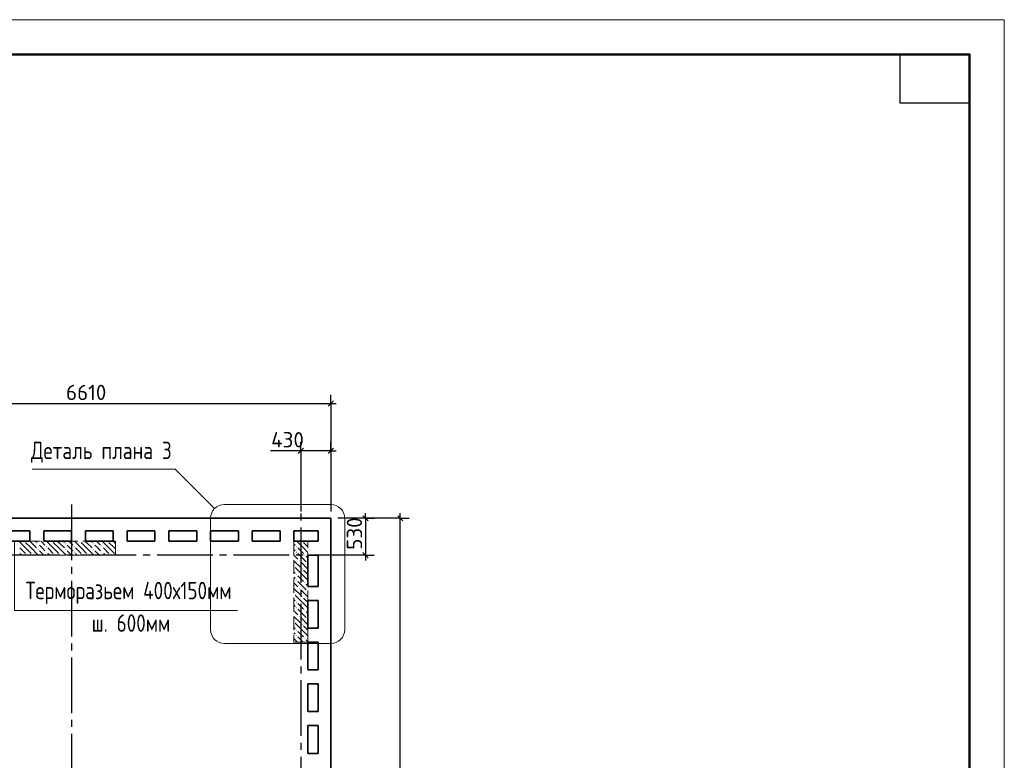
# Model space of a CAD drawing. Header units: millimetres. Extents: x 40580 to 1930067, y -240640 to 81020.
# Tile 26 of 256: x 258180 to 272346, y -209090 to -198440. Entities that reach past the tile are written whole.
import ezdxf

# ---------------------------------------------------------------- set-up
doc = ezdxf.new("R2010")
doc.units = ezdxf.units.MM
for name, pattern in [('______2', [270, 200, -70]), ('______5', [1100, 800, -100, 100, -100]), ('CENTER', [2, 1.25, -0.25, 0.25, -0.25])]:
    doc.linetypes.add(name, pattern=pattern)
for name, color, linetype, lineweight in [('Standard', 7, 'Continuous', 25), ('ЖБ Перекрытие верхний уровень', 7, 'Continuous', 35), ('ОСИ', 7, 'CENTER', 15), ('Примечания', 7, 'Continuous', 13)]:
    doc.layers.add(name, color=color, linetype=linetype, lineweight=lineweight)
doc.layers.add('ЖБ Пилон', color=7, linetype='______2', lineweight=13, true_color=0xa0a0a0)
doc.layers.add('Размерная выноска', color=7, linetype='Continuous')
doc.styles.add('GOST 2.304', font='isocpeur.ttf', dxfattribs={"width": 0.8})
doc.styles.add('ISOCPEUR', font='isocpeur.ttf')

msp = doc.modelspace()

# ---------------------------------------------------------------- hatches: boundary and pattern name
at = {"layer": 'ЖБ Пилон', "linetype": 'Continuous', "lineweight": -3, "transparency": 33554687}
for points in [[(258246.6, -205940.4), (258243.3, -205943.8), (258239.9, -205940.4)], [(258436.8, -205977.3), (258443.3, -205970.8), (258449.8, -205977.3), (258443.3, -205983.8)], [(258646.6, -205940.4), (258643.3, -205943.8), (258639.9, -205940.4)], [(258836.8, -205977.3), (258843.3, -205970.8), (258849.8, -205977.3), (258843.3, -205983.8)], [(259046.6, -205940.4), (259043.3, -205943.8), (259039.9, -205940.4)], [(259236.8, -205977.3), (259243.3, -205970.8), (259249.8, -205977.3), (259243.3, -205983.8)], [(259446.6, -205940.4), (259443.3, -205943.8), (259439.9, -205940.4)], [(262246.6, -205940.4), (262243.3, -205943.8), (262239.9, -205940.4)], [(258436.8, -206057.3), (258443.3, -206050.8), (258449.8, -206057.3), (258443.3, -206063.8)], [(258556.8, -206017.3), (258563.3, -206010.8), (258569.8, -206017.3), (258563.3, -206023.8)], [(258556.8, -206097.3), (258563.3, -206090.8), (258569.8, -206097.3), (258563.3, -206103.8)], [(258836.8, -206057.3), (258843.3, -206050.8), (258849.8, -206057.3), (258843.3, -206063.8)], [(258956.8, -206017.3), (258963.3, -206010.8), (258969.8, -206017.3), (258963.3, -206023.8)], [(258956.8, -206097.3), (258963.3, -206090.8), (258969.8, -206097.3), (258963.3, -206103.8)], [(259236.8, -206057.3), (259243.3, -206050.8), (259249.8, -206057.3), (259243.3, -206063.8)], [(259356.8, -206017.3), (259363.3, -206010.8), (259369.8, -206017.3), (259363.3, -206023.8)], [(259356.8, -206097.3), (259363.3, -206090.8), (259369.8, -206097.3), (259363.3, -206103.8)], [(262156.8, -206017.3), (262163.3, -206010.8), (262169.8, -206017.3), (262163.3, -206023.8)], [(262156.8, -206097.3), (262163.3, -206090.8), (262169.8, -206097.3), (262163.3, -206103.8)], [(258276.8, -206137.3), (258283.3, -206130.8), (258289.8, -206137.3), (258286.6, -206140.4), (258279.9, -206140.4)], [(258356.8, -206137.3), (258363.3, -206130.8), (258369.8, -206137.3), (258366.6, -206140.4), (258359.9, -206140.4)], [(258676.8, -206137.3), (258683.3, -206130.8), (258689.8, -206137.3), (258686.6, -206140.4), (258679.9, -206140.4)], [(258756.8, -206137.3), (258763.3, -206130.8), (258769.8, -206137.3), (258766.6, -206140.4), (258759.9, -206140.4)], [(259076.8, -206137.3), (259083.3, -206130.8), (259089.8, -206137.3), (259086.6, -206140.4), (259079.9, -206140.4)], [(259156.8, -206137.3), (259163.3, -206130.8), (259169.8, -206137.3), (259166.6, -206140.4), (259159.9, -206140.4)], [(259476.8, -206137.3), (259483.3, -206130.8), (259489.8, -206137.3), (259486.6, -206140.4), (259479.9, -206140.4)], [(262196.8, -206217.3), (262203.3, -206210.8), (262209.8, -206217.3), (262203.3, -206223.8)], [(262276.8, -206137.3), (262283.3, -206130.8), (262289.8, -206137.3), (262283.3, -206143.8)], [(262316.8, -206257.3), (262323.3, -206250.8), (262326.3, -206253.8), (262326.3, -206260.7), (262323.3, -206263.8)], [(262126.3, -206293.8), (262129.8, -206297.3), (262126.3, -206300.7)], [(262236.8, -206337.3), (262243.3, -206330.8), (262249.8, -206337.3), (262243.3, -206343.8)], [(262156.8, -206417.3), (262163.3, -206410.8), (262169.8, -206417.3), (262163.3, -206423.8)], [(262156.8, -206497.3), (262163.3, -206490.8), (262169.8, -206497.3), (262163.3, -206503.8)], [(262276.8, -206537.3), (262283.3, -206530.8), (262289.8, -206537.3), (262283.3, -206543.8)], [(262196.8, -206617.3), (262203.3, -206610.8), (262209.8, -206617.3), (262203.3, -206623.8)], [(262316.8, -206657.3), (262323.3, -206650.8), (262326.3, -206653.8), (262326.3, -206660.7), (262323.3, -206663.8)], [(262126.3, -206693.8), (262129.8, -206697.3), (262126.3, -206700.7)], [(262156.8, -206817.3), (262163.3, -206810.8), (262169.8, -206817.3), (262163.3, -206823.8)], [(262236.8, -206737.3), (262243.3, -206730.8), (262249.8, -206737.3), (262243.3, -206743.8)], [(262156.8, -206897.3), (262163.3, -206890.8), (262169.8, -206897.3), (262163.3, -206903.8)], [(262276.8, -206937.3), (262283.3, -206930.8), (262289.8, -206937.3), (262283.3, -206943.8)], [(262126.3, -207093.8), (262129.8, -207097.3), (262126.3, -207100.7)], [(262196.8, -207017.3), (262203.3, -207010.8), (262209.8, -207017.3), (262203.3, -207023.8)], [(262316.8, -207057.3), (262323.3, -207050.8), (262326.3, -207053.8), (262326.3, -207060.7), (262323.3, -207063.8)], [(262156.8, -207217.3), (262163.3, -207210.8), (262169.8, -207217.3), (262163.3, -207223.8)], [(262236.8, -207137.3), (262243.3, -207130.8), (262249.8, -207137.3), (262243.3, -207143.8)], [(262156.8, -207297.3), (262163.3, -207290.8), (262169.8, -207297.3), (262163.3, -207303.8)], [(262276.8, -207337.3), (262283.3, -207330.8), (262289.8, -207337.3), (262283.3, -207343.8)]]:
    msp.add_hatch(color=7, dxfattribs=at).paths.add_polyline_path(points, flags=16)

# ---------------------------------------------------------------- linework, layer by layer
at = {"layer": 'Standard', "color": 251, "linetype": 'Continuous', "lineweight": -3, "true_color": 0x656565, "transparency": 33554687}
for p, q in [((262656.3, -203960.2), (262656.3, -203835.2)), ((262656.3, -203960.2), (262656.3, -204085.2)), ((262656.3, -203960.2), (262656.3, -205330.2)), ((262226.3, -204640.4), (262226.3, -204515.4)), ((262656.3, -204640.4), (262656.3, -204515.4)), ((262226.3, -204640.4), (262226.3, -204765.4)), ((262226.3, -204640.4), (262226.3, -205510.4)), ((262656.3, -204640.4), (262656.3, -204765.4)), ((262656.3, -204640.4), (262656.3, -205510.4)), ((263656.3, -205610.4), (262756.3, -205610.4)), ((263156.3, -205610.4), (262756.3, -205610.4)), ((263156.3, -205610.4), (263031.3, -205610.4)), ((263156.3, -205610.4), (263281.3, -205610.4)), ((263656.3, -205610.4), (263531.3, -205610.4)), ((263656.3, -205610.4), (263781.3, -205610.4)), ((263156.3, -206140.4), (262756.3, -206140.4)), ((263156.3, -206140.4), (263031.3, -206140.4)), ((263156.3, -206140.4), (263281.3, -206140.4))]:
    msp.add_line(p, q, dxfattribs=at)
at = {"layer": 'Standard', "color": 7, "linetype": 'Continuous', "lineweight": -3, "transparency": 33554687}
for p, q in [((255536.3, -203960.2), (262656.3, -203960.2)), ((262656.3, -203960.2), (262731.3, -203960.2)), ((262226.3, -204640.4), (262151.3, -204640.4)), ((262656.3, -204640.4), (262226.3, -204640.4)), ((262656.3, -204640.4), (262731.3, -204640.4)), ((263156.3, -205610.4), (263156.3, -205535.4)), ((263656.3, -205610.4), (263656.3, -205535.4)), ((263156.3, -205610.4), (263156.3, -206140.4)), ((263156.3, -206140.4), (263156.3, -206215.4))]:
    msp.add_line(p, q, dxfattribs=at)
at = {"layer": 'Standard', "color": 7, "linetype": 'Continuous', "lineweight": 25, "transparency": 33554687}
for p, q in [((262618.8, -203997.7), (262693.8, -203922.7)), ((262263.8, -204602.9), (262188.8, -204677.9)), ((262693.8, -204602.9), (262618.8, -204677.9)), ((263118.8, -205572.9), (263193.8, -205647.9)), ((263693.8, -205647.9), (263618.8, -205572.9)), ((263118.8, -206102.9), (263193.8, -206177.9))]:
    msp.add_line(p, q, dxfattribs=at)
at = {"layer": 'Standard', "color": 7, "linetype": 'Continuous', "lineweight": 13, "transparency": 33554687}
msp.add_lwpolyline([(212946.3, -240440.4), (272346.3, -240440.4), (272346.3, -198440.4), (212946.3, -198440.4), (212946.3, -240440.4)], close=True, dxfattribs=at)
at = {"layer": 'Standard', "color": 7, "linetype": 'Continuous', "lineweight": 50, "transparency": 33554687}
msp.add_lwpolyline([(214946.3, -198940.4), (271846.3, -198940.4), (271846.3, -239940.4), (214946.3, -239940.4), (214946.3, -198940.4)], close=True, dxfattribs=at)
at = {"layer": 'Standard', "color": 7, "linetype": 'Continuous', "lineweight": 25, "transparency": 33554687}
msp.add_lwpolyline([(271846.3, -198940.4), (271846.3, -199640.4), (270846.3, -199640.4), (270846.3, -198940.4), (271846.3, -198940.4)], close=True, dxfattribs=at)
at = {"layer": 'Standard', "color": 7, "linetype": 'Continuous', "lineweight": -3, "transparency": 33554687}
msp.add_lwpolyline([(263656.3, -220570.4), (263656.3, -213453.6), (263656.3, -213453.6), (263656.3, -205610.4)], dxfattribs=at)
at = {"layer": 'ЖБ Перекрытие верхний уровень', "transparency": 33554687}
for p, q in [((262656.3, -205610.4), (256046.3, -205610.4)), ((262656.3, -220570.4), (262656.3, -205610.4)), ((257926.3, -205790.4), (258326.3, -205790.4)), ((258326.3, -205790.4), (258326.3, -205940.4)), ((258526.3, -205940.4), (258526.3, -205790.4)), ((258526.3, -205790.4), (258926.3, -205790.4)), ((258926.3, -205790.4), (258926.3, -205940.4)), ((259126.3, -205940.4), (259126.3, -205790.4)), ((259126.3, -205790.4), (259526.3, -205790.4)), ((259526.3, -205790.4), (259526.3, -205940.4)), ((259726.3, -205940.4), (259726.3, -205790.4)), ((259726.3, -205790.4), (260126.3, -205790.4)), ((260126.3, -205790.4), (260126.3, -205940.4)), ((260326.3, -205940.4), (260326.3, -205790.4)), ((260326.3, -205790.4), (260726.3, -205790.4)), ((260726.3, -205790.4), (260726.3, -205940.4)), ((260926.3, -205940.4), (260926.3, -205790.4)), ((260926.3, -205790.4), (261326.3, -205790.4)), ((261326.3, -205790.4), (261326.3, -205940.4)), ((261526.3, -205940.4), (261526.3, -205790.4)), ((261526.3, -205790.4), (261926.3, -205790.4)), ((261926.3, -205790.4), (261926.3, -205940.4)), ((262126.3, -205940.4), (262126.3, -205790.4)), ((262126.3, -205790.4), (262476.3, -205790.4)), ((262476.3, -205790.4), (262476.3, -205940.4)), ((258326.3, -205940.4), (257926.3, -205940.4)), ((258926.3, -205940.4), (258526.3, -205940.4)), ((259526.3, -205940.4), (259126.3, -205940.4)), ((260126.3, -205940.4), (259726.3, -205940.4)), ((260726.3, -205940.4), (260326.3, -205940.4)), ((261326.3, -205940.4), (260926.3, -205940.4)), ((261926.3, -205940.4), (261526.3, -205940.4)), ((262476.3, -205940.4), (262126.3, -205940.4)), ((262326.3, -206590.4), (262326.3, -206140.4)), ((262326.3, -206140.4), (262476.3, -206140.4)), ((262476.3, -206140.4), (262476.3, -206590.4)), ((262476.3, -206590.4), (262326.3, -206590.4)), ((262326.3, -207190.4), (262326.3, -206790.4)), ((262326.3, -206790.4), (262476.3, -206790.4)), ((262476.3, -206790.4), (262476.3, -207190.4)), ((262476.3, -207190.4), (262326.3, -207190.4)), ((262326.3, -207790.4), (262326.3, -207390.4)), ((262326.3, -207390.4), (262476.3, -207390.4)), ((262476.3, -207390.4), (262476.3, -207790.4)), ((262476.3, -207790.4), (262326.3, -207790.4)), ((262326.3, -208390.4), (262326.3, -207990.4)), ((262326.3, -207990.4), (262476.3, -207990.4)), ((262476.3, -207990.4), (262476.3, -208390.4)), ((262476.3, -208390.4), (262326.3, -208390.4)), ((262326.3, -208990.4), (262326.3, -208590.4)), ((262326.3, -208590.4), (262476.3, -208590.4)), ((262476.3, -208590.4), (262476.3, -208990.4)), ((262476.3, -208990.4), (262326.3, -208990.4))]:
    msp.add_line(p, q, dxfattribs=at)
at = {"layer": 'ЖБ Пилон', "color": 253, "linetype": '______2', "lineweight": 13, "true_color": 0xa0a0a0, "transparency": 33554687}
for p, q in [((259556.3, -205940.4), (258106.3, -205940.4)), ((259556.3, -206140.4), (259556.3, -205940.4)), ((262326.3, -205940.4), (262126.3, -205940.4)), ((262126.3, -205940.4), (262126.3, -207390.4)), ((262326.3, -207390.4), (262326.3, -205940.4)), ((258106.3, -206140.4), (259556.3, -206140.4)), ((262126.3, -207390.4), (262326.3, -207390.4))]:
    msp.add_line(p, q, dxfattribs=at)
at = {"layer": 'ЖБ Пилон', "color": 9, "linetype": 'Continuous', "lineweight": -3, "true_color": 0xc7c7c7, "transparency": 33554687}
for p, q in [((258263.3, -206037.3), (258166.4, -205940.4)), ((258263.3, -205957.3), (258343.3, -206037.3)), ((258343.3, -205957.3), (258326.4, -205940.4)), ((258343.3, -205957.3), (258423.3, -206037.3)), ((258406.4, -205940.4), (258423.3, -205957.3)), ((258486.4, -205940.4), (258543.3, -205997.3)), ((258663.3, -206037.3), (258566.4, -205940.4)), ((258663.3, -205957.3), (258743.3, -206037.3)), ((258743.3, -205957.3), (258726.4, -205940.4)), ((258743.3, -205957.3), (258823.3, -206037.3)), ((258806.4, -205940.4), (258823.3, -205957.3)), ((258886.4, -205940.4), (258943.3, -205997.3)), ((259063.3, -206037.3), (258966.4, -205940.4)), ((259063.3, -205957.3), (259143.3, -206037.3)), ((259143.3, -205957.3), (259126.4, -205940.4)), ((259143.3, -205957.3), (259223.3, -206037.3)), ((259206.4, -205940.4), (259223.3, -205957.3)), ((259286.4, -205940.4), (259343.3, -205997.3)), ((259463.3, -206037.3), (259366.4, -205940.4)), ((259463.3, -205957.3), (259543.3, -206037.3)), ((259543.3, -205957.3), (259526.4, -205940.4)), ((259543.3, -205957.3), (259556.3, -205970.3)), ((262126.3, -205980.3), (262143.3, -205997.3)), ((262263.3, -206037.3), (262166.4, -205940.4)), ((262263.3, -205957.3), (262326.3, -206020.3)), ((258183.3, -206037.3), (258263.3, -206117.3)), ((258183.3, -206117.3), (258206.4, -206140.4)), ((258263.3, -206037.3), (258343.3, -206117.3)), ((258343.3, -206037.3), (258446.4, -206140.4)), ((258503.3, -206037.3), (258463.3, -205997.3)), ((258463.3, -206077.3), (258526.4, -206140.4)), ((258543.3, -206077.3), (258503.3, -206037.3)), ((258583.3, -206037.3), (258663.3, -206117.3)), ((258583.3, -206117.3), (258606.4, -206140.4)), ((258663.3, -206037.3), (258743.3, -206117.3)), ((258743.3, -206037.3), (258846.4, -206140.4)), ((258903.3, -206037.3), (258863.3, -205997.3)), ((258863.3, -206077.3), (258926.4, -206140.4)), ((258943.3, -206077.3), (258903.3, -206037.3)), ((258983.3, -206037.3), (259063.3, -206117.3)), ((258983.3, -206117.3), (259006.4, -206140.4)), ((259063.3, -206037.3), (259143.3, -206117.3)), ((259143.3, -206037.3), (259246.4, -206140.4)), ((259303.3, -206037.3), (259263.3, -205997.3)), ((259263.3, -206077.3), (259326.4, -206140.4)), ((259343.3, -206077.3), (259303.3, -206037.3)), ((259383.3, -206037.3), (259463.3, -206117.3)), ((259383.3, -206117.3), (259406.4, -206140.4)), ((259463.3, -206037.3), (259543.3, -206117.3)), ((259543.3, -206037.3), (259556.3, -206050.3)), ((262143.3, -206077.3), (262126.3, -206060.3)), ((262183.3, -206037.3), (262263.3, -206117.3)), ((262183.3, -206117.3), (262303.3, -206237.3)), ((262263.3, -206037.3), (262326.3, -206100.3)), ((262126.3, -206140.3), (262183.3, -206197.3)), ((262126.3, -206220.3), (262223.3, -206317.3)), ((262326.3, -206340.3), (262223.3, -206237.3)), ((262326.3, -206180.3), (262303.3, -206157.3)), ((262126.3, -206380.3), (262143.3, -206397.3)), ((262263.3, -206437.3), (262143.3, -206317.3)), ((262263.3, -206357.3), (262326.3, -206420.3)), ((262143.3, -206477.3), (262126.3, -206460.3)), ((262126.3, -206540.3), (262183.3, -206597.3)), ((262183.3, -206437.3), (262263.3, -206517.3)), ((262183.3, -206517.3), (262303.3, -206637.3)), ((262263.3, -206437.3), (262326.3, -206500.3)), ((262126.3, -206620.3), (262223.3, -206717.3)), ((262326.3, -206740.3), (262223.3, -206637.3)), ((262326.3, -206580.3), (262303.3, -206557.3)), ((262126.3, -206780.3), (262143.3, -206797.3)), ((262263.3, -206837.3), (262143.3, -206717.3)), ((262263.3, -206757.3), (262326.3, -206820.3)), ((262143.3, -206877.3), (262126.3, -206860.3)), ((262126.3, -206940.3), (262183.3, -206997.3)), ((262183.3, -206837.3), (262263.3, -206917.3)), ((262183.3, -206917.3), (262303.3, -207037.3)), ((262263.3, -206837.3), (262326.3, -206900.3)), ((262326.3, -206980.3), (262303.3, -206957.3)), ((262126.3, -207020.3), (262223.3, -207117.3)), ((262326.3, -207140.3), (262223.3, -207037.3)), ((262126.3, -207180.3), (262143.3, -207197.3)), ((262263.3, -207237.3), (262143.3, -207117.3)), ((262183.3, -207237.3), (262263.3, -207317.3)), ((262263.3, -207157.3), (262326.3, -207220.3)), ((262263.3, -207237.3), (262326.3, -207300.3)), ((262143.3, -207277.3), (262126.3, -207260.3)), ((262126.3, -207340.3), (262176.4, -207390.4)), ((262183.3, -207317.3), (262256.4, -207390.4)), ((262326.3, -207380.3), (262303.3, -207357.3))]:
    msp.add_line(p, q, dxfattribs=at)
at = {"layer": 'ОСИ', "color": 8, "linetype": '______5', "lineweight": -3, "transparency": 33554687}
for p, q in [((262226.3, -204640.4), (262226.3, -223470.4)), ((258926.3, -205410.4), (258926.3, -223470.4)), ((263156.3, -206140.4), (217546.3, -206140.4)), ((263156.3, -206140.4), (217546.3, -206140.4))]:
    msp.add_line(p, q, dxfattribs=at)
at = {"layer": 'Примечания', "color": 7, "linetype": 'Continuous', "lineweight": 13, "transparency": 33554687}
for p, q in [((261126.3, -205410.4), (262656.3, -205410.4)), ((260926.3, -207210.4), (260926.3, -205610.4)), ((262856.3, -205610.4), (262856.3, -207210.4)), ((262656.3, -207410.4), (261126.3, -207410.4))]:
    msp.add_line(p, q, dxfattribs=at)
for points in [[(260984.9, -205469), (260418.7, -204902.8), (258358.7, -204902.8)], [(261315, -206937.2), (258106.3, -206937.2), (258106.3, -205940.4)]]:
    msp.add_lwpolyline(points, dxfattribs=at)
for centre, start, end in [((261126.3, -205610.4), 90, 180), ((262656.3, -205610.4), 0, 90), ((261126.3, -207210.4), 180, 270), ((262656.3, -207210.4), 270, 0)]:
    msp.add_arc(centre, 200, start, end, dxfattribs=at)
at = {"layer": 'Размерная выноска', "color": 7, "linetype": 'Continuous', "lineweight": -3, "transparency": 33554687}
msp.add_line((262226.3, -204640.4), (261786.3, -204640.4), dxfattribs=at)

# ---------------------------------------------------------------- texts
at = {"layer": 'Standard', "color": 7, "linetype": 'Continuous', "lineweight": 25, "transparency": 33554687, "char_height": 220, "attachment_point": 7, "style": 'ISOCPEUR'}
for s, insert, width in [('6610', (258846.1, -203910.2), 625.735), ('430', (261797.8, -204590.4), 516.396)]:
    msp.add_mtext(s, dxfattribs=dict(at, insert=insert, width=width))
at = {"layer": 'Standard', "color": 7, "linetype": 'Continuous', "lineweight": 25, "transparency": 33554687, "insert": (263106.3, -206063.1), "char_height": 220, "width": 500.826, "attachment_point": 7, "rotation": 90, "style": 'ISOCPEUR'}
msp.add_mtext('530', dxfattribs=at)
at = {"layer": 'Примечания', "color": 7, "linetype": 'Continuous', "lineweight": 25, "transparency": 33554687, "char_height": 250, "attachment_point": 7, "style": 'GOST 2.304'}
for s, insert, width in [('Деталь\\~плана\\~3', (258342, -204811.1), 2132.452), ('Терморазьем\\~400х150мм', (258265, -206842.2), 3189.093), ('ш.\\~600мм', (259215, -207242.2), 1279.437)]:
    msp.add_mtext(s, dxfattribs=dict(at, insert=insert, width=width))

doc.saveas('drawing.dxf')
